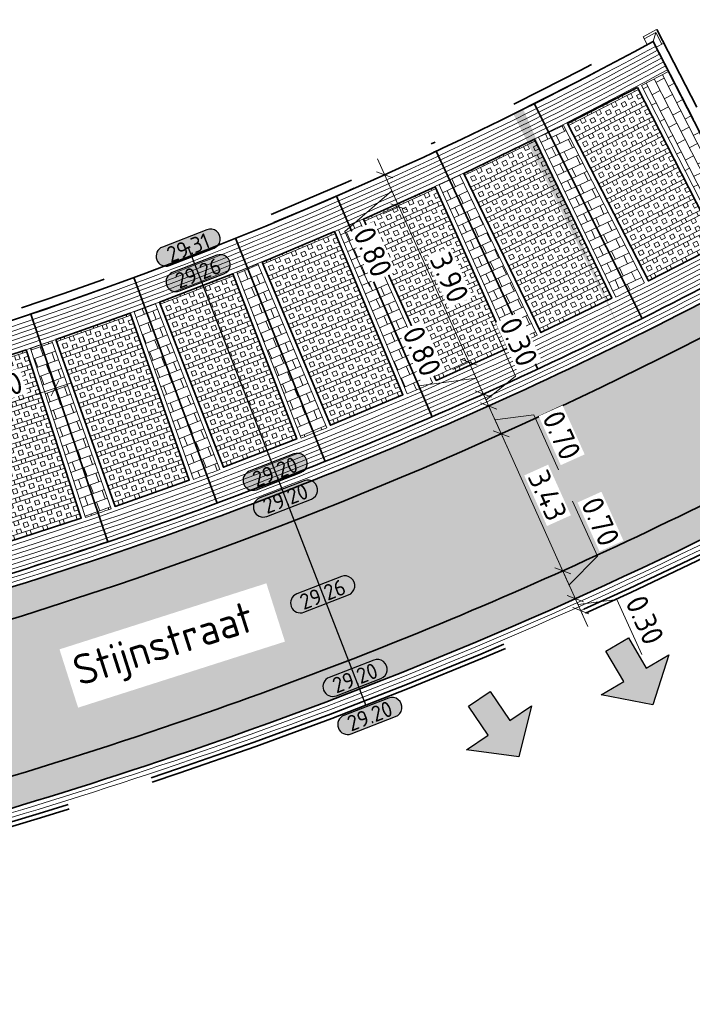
# Model space of a CAD drawing. Header units: metres. Extents: x 199937 to 201628, y 374508 to 375260.
# Tile 135 of 183: x 201335 to 201350, y 374994 to 375016. Entities that reach past the tile are written whole.
import ezdxf
from ezdxf.enums import TextEntityAlignment as Align

# ---------------------------------------------------------------- set-up
doc = ezdxf.new("R2010")
doc.units = ezdxf.units.M
doc.set_wipeout_variables(frame=1)
doc.linetypes.add('VH-GELEIDEBAND', pattern=[6, 2, -2, 0, -2])
doc.linetypes.add('VH-OPSLUITBAND_100X200', pattern=[16, 8, -2, 4, -2])
doc.layers.add('000___INRIT-PIJL', color=252, linetype='Continuous')
for name, color, linetype, lineweight in [('N-WE-OG-HOOGTELIJN-G', 7, 'Continuous', 25), ('N-WE-VH-DWARSHELLING-S', 7, 'Continuous', 25), ('N-WE-VH-GOOT-G', 170, 'Continuous', 35), ('N-WE-VH-KANTOPSLUITING_GELEIDEBAND_50 200-G', 20, 'VH-GELEIDEBAND', 35), ('N-WE-VH-KANTOPSLUITING_GELEIDEBAND_50 200_250_HOEKSTUK-S', 20, 'Continuous', 25), ('N-WE-VH-KANTOPSLUITING_OPSLUITBAND_100X200-G', 150, 'VH-OPSLUITBAND_100X200', 35), ('N-WE-VH-KANTVERHARDING_STREKLAAG-G', 60, 'Continuous', 18), ('N-WE-VH-VERHARDING_BETONSTRAATSTEEN-G', 252, 'Continuous', 35), ('N-WE-VH-VERHARDING_GRASBETONSTEEN-A', 72, 'Continuous', 18), ('N-WE-VH-VERHARDING_TEGEL-A', 252, 'Continuous', 18), ('N-WE-VH-VERKEERSTEGEL-G', 7, 'Continuous', 35), ('N-WE-VW-MARKERING_PARKEERVAK-G', 7, 'Continuous', 35), ('X-XX-AL-HOOGTELABEL-S', 7, 'Continuous', 25), ('X-XX-AL-M', 7, 'Continuous', 18), ('X-XX-AL-T35', 50, 'Continuous', 35)]:
    doc.layers.add(name, color=color, linetype=linetype, lineweight=lineweight)
doc.layers.add('N-WE-VH-VERHARDING_BETONSTRAATSTEEN_HEIDE-A', color=7, linetype='Continuous', lineweight=0, true_color=0x986657)
doc.layers.add('N-WE-VH-VERHARDING_BETONSTRAATSTEEN_ROOD-A', color=7, linetype='Continuous', lineweight=0, true_color=0xa92c0a)
doc.styles.add('NLCS-ISO-ANNOTATIEF-T18', font='NLCS-ISO.ttf', dxfattribs={"height": 1.8})
doc.styles.add('NLCS-ISO-ANNOTATIEF-T25', font='NLCS-ISO.ttf', dxfattribs={"height": 2.5})
doc.styles.add('NLCS-ISO-M200-T35', font='NLCS-ISO.ttf', dxfattribs={"height": 0.7})
doc.dimstyles.new('NLCS-ANNOTATIEF-T25-SCHRAP_L2_H1', dxfattribs={"dimtxt": 2.5, "dimasz": 1.4, "dimexe": 2, "dimexo": 2, "dimgap": 0.7, "dimtad": 1, "dimzin": 0, "dimdsep": 46, "dimtxsty": 'NLCS-ISO-ANNOTATIEF-T25', "dimblk": 'OBLIQUE', "dimcen": 0, "dimdle": 2, "dimclrd": 256, "dimclre": 256, "dimclrt": 256, "dimadec": 1, "dimazin": 0, "dimtfac": 1, "dimtdec": 3, "dimtofl": 0, "dimtmove": 0, "dimatfit": 3, "dimldrblk": 'OBLIQUE', "dimfxl": 2, "dimfxlon": 1, "dimtfillclr": 256, "dimtolj": 1, "dimtzin": 0, "dimlwd": -1, "dimlwe": -1, "dimarcsym": 0})
pattern_1 = [(171.53, (201265.33664, 375003.84128), (-0.2386408, -0.17677833), [0.63, -0.21]), (81.53, (201265.27477, 375003.42586), (-0.2386408, -0.17677833), [0.63, -0.21])]

# ---------------------------------------------------------------- blocks, each defined once
blk = doc.blocks.new('_Oblique')
at = {"color": 0, "linetype": 'ByBlock', "lineweight": -2}
blk.add_line((-0.5, -0.5), (0.5, 0.5), dxfattribs=at)
blk = doc.blocks.new('*D127')
at = {"layer": 'Defpoints', "color": 0, "transparency": 16777216}
for p in [(201343.583, 375012.024), (201345.184, 375008.468), (201345.227, 375008.487)]:
    blk.add_point(p, dxfattribs=at)
at = {"layer": 'X-XX-AL-M', "transparency": 16777216}
for p, q in [((201343.419, 375012.389), (201345.348, 375008.103)), ((201343.583, 375012.024), (201343.218, 375011.86)), ((201345.184, 375008.468), (201344.819, 375008.304))]:
    blk.add_line(p, q, dxfattribs=at)
at = {"layer": 'X-XX-AL-M', "transparency": 16777216, "xscale": 0.28, "yscale": 0.28, "zscale": 0.28}
for p, rotation in [((201343.583, 375012.024), 114.238564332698), ((201345.184, 375008.468), 294.238564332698)]:
    blk.add_blockref('_Oblique', p, dxfattribs=dict(at, rotation=rotation))
at = {"layer": 'X-XX-AL-M', "transparency": 16777216, "insert": (201344.739, 375010.406), "char_height": 0.5, "attachment_point": 5, "rotation": 294.2386, "style": 'NLCS-ISO-ANNOTATIEF-T25', "bg_fill": 3, "box_fill_scale": 1.1, "bg_fill_color": 256, "bg_fill_true_color": 13158600, "bg_fill_transparency": 0}
blk.add_mtext('\\A1;3.90', dxfattribs=at)
blk = doc.blocks.new('*D128')
at = {"layer": 'Defpoints', "color": 0, "transparency": 16777216}
for p in [(201345.227, 375008.487), (201345.513, 375007.739), (201345.555, 375007.758)]:
    blk.add_point(p, dxfattribs=at)
at = {"layer": 'X-XX-AL-M', "transparency": 16777216}
for p, q in [((201344.037, 375007.93), (201343.47, 375009.188)), ((201345.02, 375008.833), (201345.677, 375007.374)), ((201345.184, 375008.468), (201344.819, 375008.304)), ((201345.348, 375008.103), (201344.037, 375007.93)), ((201345.513, 375007.739), (201345.148, 375007.574))]:
    blk.add_line(p, q, dxfattribs=at)
at = {"layer": 'X-XX-AL-M', "transparency": 16777216, "xscale": 0.28, "yscale": 0.28, "zscale": 0.28}
for p, rotation in [((201345.184, 375008.468), 114.238564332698), ((201345.513, 375007.739), 294.238564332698)]:
    blk.add_blockref('_Oblique', p, dxfattribs=dict(at, rotation=rotation))
at = {"layer": 'X-XX-AL-M', "transparency": 16777216, "insert": (201344.109, 375008.719), "char_height": 0.5, "attachment_point": 5, "rotation": 294.2386, "style": 'NLCS-ISO-ANNOTATIEF-T25', "bg_fill": 3, "box_fill_scale": 1.1, "bg_fill_color": 256, "bg_fill_true_color": 13158600, "bg_fill_transparency": 0}
blk.add_mtext('\\A1;0.80', dxfattribs=at)
blk = doc.blocks.new('*D129')
at = {"layer": 'Defpoints', "color": 0, "transparency": 16777216}
for p in [(201345.921, 375006.826), (201347.331, 375003.694), (201347.333, 375003.695)]:
    blk.add_point(p, dxfattribs=at)
at = {"layer": 'X-XX-AL-M', "transparency": 16777216}
for p, q in [((201345.759, 375007.192), (201347.497, 375003.33)), ((201345.923, 375006.827), (201346.288, 375006.991)), ((201347.333, 375003.695), (201347.698, 375003.859))]:
    blk.add_line(p, q, dxfattribs=at)
at = {"layer": 'X-XX-AL-M', "transparency": 16777216, "xscale": 0.28, "yscale": 0.28, "zscale": 0.28}
for p, rotation in [((201345.923, 375006.827), 114.238564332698), ((201347.333, 375003.695), 294.238564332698)]:
    blk.add_blockref('_Oblique', p, dxfattribs=dict(at, rotation=rotation))
at = {"layer": 'X-XX-AL-M', "transparency": 16777216, "insert": (201346.984, 375005.421), "char_height": 0.5, "attachment_point": 5, "rotation": 294.2386, "style": 'NLCS-ISO-ANNOTATIEF-T25', "bg_fill": 3, "box_fill_scale": 1.1, "bg_fill_color": 256, "bg_fill_true_color": 13158600, "bg_fill_transparency": 0}
blk.add_mtext('\\A1;3.43', dxfattribs=at)
blk = doc.blocks.new('*D130')
at = {"layer": 'Defpoints', "color": 0, "transparency": 16777216}
for p in [(201343.255, 375012.754), (201343.255, 375012.754), (201343.583, 375012.024)]:
    blk.add_point(p, dxfattribs=at)
at = {"layer": 'X-XX-AL-M', "transparency": 16777216}
for p, q in [((201343.747, 375011.66), (201343.09, 375013.119)), ((201343.255, 375012.754), (201342.89, 375012.59)), ((201343.419, 375012.389), (201342.346, 375011.459)), ((201343.583, 375012.024), (201343.218, 375011.86)), ((201342.346, 375011.459), (201342.913, 375010.2))]:
    blk.add_line(p, q, dxfattribs=at)
at = {"layer": 'X-XX-AL-M', "transparency": 16777216, "xscale": 0.28, "yscale": 0.28, "zscale": 0.28, "rotation": 114.238564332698}
blk.add_blockref('_Oblique', (201343.255, 375012.754), dxfattribs=at)
at = {"layer": 'X-XX-AL-M', "transparency": 16777216, "insert": (201342.985, 375010.99), "char_height": 0.5, "attachment_point": 5, "rotation": 294.2386, "style": 'NLCS-ISO-ANNOTATIEF-T25', "bg_fill": 3, "box_fill_scale": 1.1, "bg_fill_color": 256, "bg_fill_true_color": 13158600, "bg_fill_transparency": 0}
blk.add_mtext('\\A1;0.80', dxfattribs=at)
at = {"layer": 'X-XX-AL-M', "transparency": 16777216, "xscale": 0.28, "yscale": 0.28, "zscale": 0.28, "rotation": 294.238564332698}
blk.add_blockref('_Oblique', (201343.583, 375012.024), dxfattribs=at)
blk = doc.blocks.new('*D132')
at = {"layer": 'Defpoints', "color": 0, "transparency": 16777216}
for p in [(201335.157, 375009.568), (201332.781, 375008.792), (201335.711, 375007.873)]:
    blk.add_point(p, dxfattribs=at)
at = {"layer": 'X-XX-AL-M', "transparency": 16777216}
for p, q in [((201335.586, 375008.253), (201335.835, 375007.492)), ((201332.954, 375006.973), (201336.091, 375007.997)), ((201333.21, 375007.477), (201333.458, 375006.716))]:
    blk.add_line(p, q, dxfattribs=at)
at = {"layer": 'X-XX-AL-M', "transparency": 16777216, "xscale": 0.28, "yscale": 0.28, "zscale": 0.28}
for p, rotation in [((201335.711, 375007.873), 18.08152855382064), ((201333.334, 375007.097), 198.0815285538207)]:
    blk.add_blockref('_Oblique', p, dxfattribs=dict(at, rotation=rotation))
at = {"layer": 'X-XX-AL-M', "transparency": 16777216, "insert": (201334.401, 375007.855), "char_height": 0.5, "attachment_point": 5, "rotation": 18.0815, "style": 'NLCS-ISO-ANNOTATIEF-T25', "bg_fill": 3, "box_fill_scale": 1.1, "bg_fill_color": 256, "bg_fill_true_color": 13158600, "bg_fill_transparency": 0}
blk.add_mtext('\\A1;2.50', dxfattribs=at)
blk = doc.blocks.new('inrit')
h = blk.add_hatch(color=256)
h.dxf.hatch_style = 1
h.paths.add_polyline_path([(0.3, 1), (-0.3, 1), (-0.3, 1.8), (-0.9, 1.8), (0, 2.6), (0.9, 1.8), (0.3, 1.8)])
at = {"color": 3, "flags": 128}
blk.add_lwpolyline([(0.3, 1), (-0.3, 1), (-0.3, 1.8), (-0.9, 1.8), (0, 2.6), (0.9, 1.8), (0.3, 1.8), (0.3, 1)], dxfattribs=at)
blk = doc.blocks.new('SVH-GELEIDEBAND HOEKSTUK_50 200X250_L150_H90INW_HD-MM')
at = {"linetype": 'Continuous', "lineweight": 0}
blk.add_line((150, 0), (300, 150), dxfattribs=at)
blk.add_lwpolyline([(150, 0), (0, 0), (0, 200), (350, 200), (350, -150), (150, -150)], close=True, dxfattribs=at)
blk.add_lwpolyline([(300, -150), (300, 150), (0, 150)], dxfattribs=at)
blk = doc.blocks.new('*U283')
h = blk.add_hatch(color=253)
h.dxf.hatch_style = 1
edge = h.paths.add_edge_path()
edge.add_line((2.73, 1.13), (-2.73, 1.13))
edge.add_arc((-2.73, 0), 1.13, 90, 270)
edge.add_line((-2.73, -1.13), (2.73, -1.13))
edge.add_arc((2.73, 0), 1.13, 270, 450)
blk.add_lwpolyline([(2.73, 1.13), (-2.73, 1.13, 1), (-2.73, -1.13), (2.73, -1.13, 1)], format="xyb", close=True)
at = {"style": 'NLCS-ISO-ANNOTATIEF-T18'}
blk.add_attdef('HGT', text='', height=1.8, dxfattribs=at).set_placement((0, 0), align=Align.MIDDLE_CENTER)
blk = doc.blocks.new('*U604')
blk.add_solid([(0, 0), (2.417, 0.25), (4.835, 0)])
blk = doc.blocks.new('*U605')
blk.add_solid([(3, 0), (3, -0.25), (-2.496, 0)])
blk = doc.blocks.new('*D870')
at = {"layer": 'Defpoints', "color": 0, "transparency": 16777216}
for p in [(201345.636, 375007.465), (201345.636, 375007.465), (201345.921, 375006.826)]:
    blk.add_point(p, dxfattribs=at)
at = {"layer": 'X-XX-AL-M', "transparency": 16777216}
for p, q in [((201346.087, 375006.462), (201345.471, 375007.83)), ((201345.636, 375007.465), (201346, 375007.629)), ((201345.779, 375007.146), (201346.669, 375007.264)), ((201346.669, 375007.264), (201347.236, 375006.005)), ((201345.923, 375006.827), (201346.288, 375006.991))]:
    blk.add_line(p, q, dxfattribs=at)
at = {"layer": 'X-XX-AL-M', "transparency": 16777216, "xscale": 0.28, "yscale": 0.28, "zscale": 0.28}
for p, rotation in [((201345.636, 375007.465), 114.238564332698), ((201345.923, 375006.827), 294.238564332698)]:
    blk.add_blockref('_Oblique', p, dxfattribs=dict(at, rotation=rotation))
at = {"layer": 'X-XX-AL-M', "transparency": 16777216, "insert": (201347.308, 375006.795), "char_height": 0.5, "attachment_point": 5, "rotation": 294.2386, "style": 'NLCS-ISO-ANNOTATIEF-T25', "bg_fill": 3, "box_fill_scale": 1.1, "bg_fill_color": 256, "bg_fill_true_color": 13158600, "bg_fill_transparency": 0}
blk.add_mtext('\\A1;0.70', dxfattribs=at)
blk = doc.blocks.new('*D871')
at = {"layer": 'Defpoints', "color": 0, "transparency": 16777216}
for p in [(201345.469, 375007.719), (201345.513, 375007.739), (201345.636, 375007.465)]:
    blk.add_point(p, dxfattribs=at)
at = {"layer": 'X-XX-AL-M', "transparency": 16777216}
for p, q in [((201346.25, 375008.145), (201345.684, 375009.403)), ((201345.8, 375007.1), (201345.348, 375008.103)), ((201345.574, 375007.602), (201346.25, 375008.145)), ((201345.513, 375007.739), (201345.877, 375007.903)), ((201345.636, 375007.465), (201346, 375007.629))]:
    blk.add_line(p, q, dxfattribs=at)
at = {"layer": 'X-XX-AL-M', "transparency": 16777216, "xscale": 0.28, "yscale": 0.28, "zscale": 0.28}
for p, rotation in [((201345.513, 375007.739), 114.238564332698), ((201345.636, 375007.465), 294.238564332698)]:
    blk.add_blockref('_Oblique', p, dxfattribs=dict(at, rotation=rotation))
at = {"layer": 'X-XX-AL-M', "transparency": 16777216, "insert": (201346.323, 375008.934), "char_height": 0.5, "attachment_point": 5, "rotation": 294.2386, "style": 'NLCS-ISO-ANNOTATIEF-T25', "bg_fill": 3, "box_fill_scale": 1.1, "bg_fill_color": 256, "bg_fill_true_color": 13158600, "bg_fill_transparency": 0}
blk.add_mtext('\\A1;0.30', dxfattribs=at)
blk = doc.blocks.new('*D872')
at = {"layer": 'Defpoints', "color": 0, "transparency": 16777216}
for p in [(201347.331, 375003.694), (201347.575, 375003.036), (201347.621, 375003.056)]:
    blk.add_point(p, dxfattribs=at)
at = {"layer": 'X-XX-AL-M', "transparency": 16777216}
for p, q in [((201348.123, 375004.032), (201347.557, 375005.29)), ((201347.169, 375004.059), (201347.785, 375002.692)), ((201347.477, 375003.376), (201348.123, 375004.032)), ((201347.333, 375003.695), (201347.698, 375003.859)), ((201347.621, 375003.056), (201347.985, 375003.221))]:
    blk.add_line(p, q, dxfattribs=at)
at = {"layer": 'X-XX-AL-M', "transparency": 16777216, "xscale": 0.28, "yscale": 0.28, "zscale": 0.28}
for p, rotation in [((201347.333, 375003.695), 114.238564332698), ((201347.621, 375003.056), 294.238564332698)]:
    blk.add_blockref('_Oblique', p, dxfattribs=dict(at, rotation=rotation))
at = {"layer": 'X-XX-AL-M', "transparency": 16777216, "insert": (201348.195, 375004.821), "char_height": 0.5, "attachment_point": 5, "rotation": 294.2386, "style": 'NLCS-ISO-ANNOTATIEF-T25', "bg_fill": 3, "box_fill_scale": 1.1, "bg_fill_color": 256, "bg_fill_true_color": 13158600, "bg_fill_transparency": 0}
blk.add_mtext('\\A1;0.70', dxfattribs=at)
blk = doc.blocks.new('*D873')
at = {"layer": 'Defpoints', "color": 0, "transparency": 16777216}
for p in [(201347.575, 375003.036), (201347.698, 375002.762), (201347.744, 375002.783)]:
    blk.add_point(p, dxfattribs=at)
at = {"layer": 'X-XX-AL-M', "transparency": 16777216}
for p, q in [((201347.456, 375003.421), (201347.908, 375002.418)), ((201347.621, 375003.056), (201347.985, 375003.221)), ((201347.682, 375002.92), (201348.572, 375003.037)), ((201348.572, 375003.037), (201349.139, 375001.779)), ((201347.744, 375002.783), (201348.108, 375002.947))]:
    blk.add_line(p, q, dxfattribs=at)
at = {"layer": 'X-XX-AL-M', "transparency": 16777216, "xscale": 0.28, "yscale": 0.28, "zscale": 0.28}
for p, rotation in [((201347.621, 375003.056), 114.238564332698), ((201347.744, 375002.783), 294.238564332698)]:
    blk.add_blockref('_Oblique', p, dxfattribs=dict(at, rotation=rotation))
at = {"layer": 'X-XX-AL-M', "transparency": 16777216, "insert": (201349.211, 375002.568), "char_height": 0.5, "attachment_point": 5, "rotation": 294.2386, "style": 'NLCS-ISO-ANNOTATIEF-T25', "bg_fill": 3, "box_fill_scale": 1.1, "bg_fill_color": 256, "bg_fill_true_color": 13158600, "bg_fill_transparency": 0}
blk.add_mtext('\\A1;0.30', dxfattribs=at)

msp = doc.modelspace()

# ---------------------------------------------------------------- hatches: boundary and pattern name
at = {"layer": 'N-WE-VH-VERHARDING_BETONSTRAATSTEEN_HEIDE-A', "true_color": 0x986657}
h = msp.add_hatch(dxfattribs=at)
h.set_pattern_fill('AVH-HEI_BSS_KEIFRMT_KEPER-SO', color=25, scale=2, angle=171.53, pattern_type=2)
h.set_pattern_definition(pattern_1)
h.paths.add_polyline_path([(201327.262, 375000.53, 0.022826), (201337.094, 375003.361, 0.041342), (201351.774, 375009.701), (201351.431, 375010.312, -0.041304), (201336.87, 375004.024, -0.022828), (201327.098, 375001.21, -0.048463), (201309.877, 374998.765, -0.047019), (201296.562, 374999.163), (201276.398, 375001.916), (201276.304, 375001.222), (201296.471, 374998.469, 0.04701), (201309.914, 374998.066, 0.04844)])
h = msp.add_hatch(dxfattribs=at)
h.set_pattern_fill('AVH-HEI_BSS_KEIFRMT_KEPER-SO', color=25, scale=2, angle=171.53, pattern_type=2)
h.set_pattern_definition(pattern_1)
h.paths.add_polyline_path([(201328.23, 374996.51, 0.022812), (201338.419, 374999.444, 0.041553), (201353.796, 375006.094), (201353.454, 375006.705, -0.041518), (201338.195, 375000.108, -0.022814), (201328.066, 374997.19, -0.048336), (201310.1, 374994.636, -0.046964), (201296.026, 374995.063), (201275.839, 374997.819), (201275.744, 374997.125), (201295.935, 374994.369, 0.046956), (201310.138, 374993.937, 0.048316)])
at = {"layer": 'N-WE-VH-VERHARDING_BETONSTRAATSTEEN_ROOD-A'}
h = msp.add_hatch(dxfattribs=at)
h.set_pattern_fill('AVH-ROO_BSS_KEIFRMT_HALFST-SO', color=36, scale=2, angle=27, pattern_type=2)
h.set_pattern_definition([(27, (201345.063, 375050.33755), (0.0917734, 0.2824494), [0.21, -0.21]), (117, (201345.063, 375050.33755), (-0.1871114, -0.095338), [])])
h.paths.add_polyline_path([(201349.753, 375015.117), (201349.13, 375014.797), (201350.981, 375011.195), (201351.603, 375011.515)])
h = msp.add_hatch(dxfattribs=at)
h.set_pattern_fill('AVH-ROO_BSS_KEIFRMT_HALFST-SO', color=36, scale=2, angle=-64.5273, pattern_type=2)
h.set_pattern_definition([(295.47273, (201345.063, 375050.33755), (0.279903, -0.0992688), [0.21, -0.21]), (25.47273, (201345.063, 375050.33755), (-0.0903171, 0.1895859), [])])
edge = h.paths.add_edge_path()
edge.add_line((201347.351, 375013.883), (201346.775, 375013.618))
edge.add_line((201346.775, 375013.618), (201348.549, 375009.955))
edge.add_arc((201305.246, 375097.086), 97.298, 296.42728, 296.85657)
edge.add_line((201349.201, 375010.282), (201347.351, 375013.883))
h = msp.add_hatch(dxfattribs=at)
h.set_pattern_fill('AVH-ROO_BSS_KEIFRMT_HALFST-SO', color=36, scale=2, angle=115, pattern_type=2)
h.set_pattern_definition([(115, (201345.063, 375050.33755), (-0.2790745, 0.1015748), [0.21, -0.21]), (205, (201345.063, 375050.33755), (0.0887498, -0.1903246), [])])
edge = h.paths.add_edge_path()
edge.add_line((201344.975, 375012.746), (201344.502, 375012.525))
edge.add_line((201344.502, 375012.525), (201346.176, 375008.815))
edge.add_arc((201305.246, 375097.086), 97.298, 294.87708, 295.24952)
edge.add_line((201346.749, 375009.083), (201344.975, 375012.746))
h = msp.add_hatch(dxfattribs=at)
h.set_pattern_fill('AVH-ROO_BSS_KEIFRMT_HALFST-SO', color=36, scale=2, angle=114, pattern_type=2)
h.set_pattern_definition([(114, (201345.063, 375050.33755), (-0.2772592, 0.1064299), [0.21, -0.21]), (204, (201345.063, 375050.33755), (0.0854147, -0.1918445), [])])
edge = h.paths.add_edge_path()
edge.add_line((201342.679, 375011.702), (201342.201, 375011.494))
edge.add_line((201342.201, 375011.494), (201343.774, 375007.741))
edge.add_arc((201305.246, 375097.086), 97.298, 293.3275, 293.69932)
edge.add_line((201344.353, 375007.993), (201342.679, 375011.702))
h = msp.add_hatch(dxfattribs=at)
h.set_pattern_fill('AVH-ROO_BSS_KEIFRMT_HALFST-SO', color=36, scale=2, angle=113, pattern_type=2)
h.set_pattern_definition([(113, (201345.063, 375050.33755), (-0.2753596, 0.1112525), [0.21, -0.21]), (203, (201345.063, 375050.33755), (0.0820535, -0.193306), [])])
edge = h.paths.add_edge_path()
edge.add_line((201340.357, 375010.721), (201339.874, 375010.527))
edge.add_line((201339.874, 375010.527), (201341.345, 375006.732))
edge.add_arc((201305.246, 375097.086), 97.298, 291.77822, 292.14974)
edge.add_line((201341.93, 375006.968), (201340.357, 375010.721))
h = msp.add_hatch(dxfattribs=at)
h.set_pattern_fill('AVH-ROO_BSS_KEIFRMT_HALFST-SO', color=36, scale=2, angle=112, pattern_type=2)
h.set_pattern_definition([(112, (201345.063, 375050.33755), (-0.273376, 0.1160412), [0.21, -0.21]), (202, (201345.063, 375050.33755), (0.0786674, -0.1947086), [])])
edge = h.paths.add_edge_path()
edge.add_line((201338.009, 375009.804), (201337.525, 375009.621))
edge.add_line((201337.525, 375009.621), (201338.884, 375005.787))
edge.add_arc((201305.246, 375097.086), 97.298, 290.22586, 290.60047)
edge.add_line((201339.48, 375006.009), (201338.009, 375009.804))
h = msp.add_hatch(dxfattribs=at)
h.set_pattern_fill('AVH-ROO_BSS_KEIFRMT_KEPER-SO', color=36, scale=2, angle=51.4105, pattern_type=2)
h.set_pattern_definition([(51.4105, (201276.3037, 375001.22215), (-0.03315864, 0.29512795), [0.63, -0.21]), (321.4105, (201275.9754, 375001.48412), (-0.03315864, 0.29512795), [0.63, -0.21])])
h.paths.add_polyline_path([(201338.195, 375000.108, 0.041518), (201353.454, 375006.705), (201351.774, 375009.701, -0.041342), (201337.094, 375003.361, -0.022826), (201327.262, 375000.53, -0.04844), (201309.914, 374998.066, -0.04701), (201296.471, 374998.469), (201276.304, 375001.222), (201275.839, 374997.819), (201296.026, 374995.063, 0.046964), (201310.1, 374994.636, 0.048336), (201328.066, 374997.19, 0.022814)])
h = msp.add_hatch(dxfattribs=at)
h.set_pattern_fill('AVH-ROO_BSS_KEIFRMT_HALFST-SO', color=36, scale=2, angle=110, pattern_type=2)
h.set_pattern_definition([(110, (201345.063, 375050.33755), (-0.2691597, 0.1255112), [0.21, -0.21]), (200, (201345.063, 375050.33755), (0.0718242, -0.19733545), [])])
edge = h.paths.add_edge_path()
edge.add_line((201335.64, 375008.953), (201335.149, 375008.783))
edge.add_line((201335.149, 375008.783), (201336.413, 375004.914))
edge.add_arc((201305.246, 375097.086), 97.298, 288.68273, 289.0481)
edge.add_line((201337, 375005.115), (201335.64, 375008.953))
at = {"layer": 'N-WE-VH-VERHARDING_GRASBETONSTEEN-A', "ltscale": 5}
h = msp.add_hatch(dxfattribs=at)
h.set_pattern_fill('AVH-GRASBETONSTEEN_01-SO', color=256, scale=0.2, angle=117.1889, pattern_type=2)
h.set_pattern_definition([(207.189, (201349.2905, 375010.3266), (0.18277, -0.355802), []), (207.189, (201349.2448, 375010.41555), (0.18277, -0.355802), []), (117.189, (201349.2905, 375010.3266), (-0.355802, -0.18277), [-0.1, 0.1]), (117.189, (201349.20156, 375010.2809), (-0.355802, -0.18277), [-0.1, 0.1]), (117.189, (201349.1126, 375010.2352), (-0.355802, -0.18277), [0.1, -0.1]), (117.189, (201349.02366, 375010.18953), (-0.355802, -0.18277), [0.1, -0.1]), (207.189, (201349.19912, 375010.5045), (0.18277, -0.355802), [0.1, -0.1]), (207.189, (201349.15343, 375010.59346), (0.18277, -0.355802), [0.1, -0.1])])
h.paths.add_polyline_path([(201349.041, 375014.752), (201350.892, 375011.149), (201349.291, 375010.327), (201347.44, 375013.929)])
h = msp.add_hatch(dxfattribs=at)
h.set_pattern_fill('AVH-GRASBETONSTEEN_01-SO', color=256, scale=0.2, angle=115.8523, pattern_type=2)
h.set_pattern_definition([(205.852, (201346.8308, 375009.14463), (0.17442, -0.359968), []), (205.852, (201346.7872, 375009.23463), (0.17442, -0.35997), []), (115.852, (201346.8308, 375009.14463), (-0.359968, -0.17442), [-0.1, 0.1]), (115.852, (201346.7408, 375009.10103), (-0.359968, -0.17442), [-0.1, 0.1]), (115.852, (201346.6508, 375009.05742), (-0.359968, -0.17442), [0.1, -0.1]), (115.852, (201346.56082, 375009.0138), (-0.359968, -0.17442), [0.1, -0.1]), (205.852, (201346.7436, 375009.3246), (0.17442, -0.35997), [0.1, -0.1]), (205.852, (201346.7, 375009.4146), (0.17442, -0.35997), [0.1, -0.1])])
h.paths.add_polyline_path([(201346.685, 375013.574), (201348.451, 375009.93), (201346.831, 375009.145), (201345.065, 375012.789)])
h = msp.add_hatch(dxfattribs=at)
h.set_pattern_fill('AVH-GRASBETONSTEEN_01-SO', color=256, scale=0.2, angle=114.2882, pattern_type=2)
h.set_pattern_definition([(204.288, (201344.43644, 375008.05203), (0.16453, -0.364595), []), (204.288, (201344.3953, 375008.14318), (0.16453, -0.364595), []), (114.288, (201344.43644, 375008.05203), (-0.364595, -0.16453), [-0.1, 0.1]), (114.288, (201344.3453, 375008.0109), (-0.364595, -0.16453), [-0.1, 0.1]), (114.288, (201344.25414, 375007.96976), (-0.364595, -0.16453), [0.1, -0.1]), (114.288, (201344.163, 375007.92863), (-0.364595, -0.16453), [0.1, -0.1]), (204.288, (201344.35418, 375008.23432), (0.16453, -0.364595), [0.1, -0.1]), (204.288, (201344.31304, 375008.32547), (0.16453, -0.364595), [0.1, -0.1])])
h.paths.add_polyline_path([(201344.411, 375012.484), (201346.077, 375008.792), (201344.436, 375008.052), (201342.771, 375011.744)])
h = msp.add_hatch(dxfattribs=at)
h.set_pattern_fill('AVH-GRASBETONSTEEN_01-SO', color=256, scale=0.2, angle=112.7386, pattern_type=2)
h.set_pattern_definition([(202.739, (201342.01446, 375007.0248), (0.15461, -0.36891), []), (202.739, (201341.9758, 375007.117), (0.15461, -0.36891), []), (112.739, (201342.01446, 375007.0248), (-0.36891, -0.15461), [-0.1, 0.1]), (112.739, (201341.92223, 375006.98614), (-0.36891, -0.15461), [-0.1, 0.1]), (112.739, (201341.83, 375006.9475), (-0.36891, -0.15461), [0.1, -0.1]), (112.739, (201341.73778, 375006.90883), (-0.36891, -0.15461), [0.1, -0.1]), (202.739, (201341.93715, 375007.20924), (0.15461, -0.36891), [0.1, -0.1]), (202.739, (201341.8985, 375007.30147), (0.15461, -0.36891), [0.1, -0.1])])
h.paths.add_polyline_path([(201342.109, 375011.456), (201343.675, 375007.721), (201342.014, 375007.025), (201340.449, 375010.76)])
h = msp.add_hatch(dxfattribs=at)
h.set_pattern_fill('AVH-GRASBETONSTEEN_01-SO', color=256, scale=0.2, angle=111.1893, pattern_type=2)
h.set_pattern_definition([(201.189, (201339.56607, 375006.0636), (0.14458, -0.372956), []), (201.189, (201339.52993, 375006.15684), (0.14458, -0.372956), []), (111.189, (201339.56607, 375006.0636), (-0.372956, -0.14458), [-0.1, 0.1]), (111.189, (201339.47283, 375006.02746), (-0.372956, -0.14458), [-0.1, 0.1]), (111.189, (201339.3796, 375005.9913), (-0.372956, -0.14458), [0.1, -0.1]), (111.189, (201339.28635, 375005.95517), (-0.372956, -0.14458), [0.1, -0.1]), (201.189, (201339.4938, 375006.2501), (0.14458, -0.372956), [0.1, -0.1]), (201.189, (201339.45764, 375006.34332), (0.14458, -0.372956), [0.1, -0.1])])
h.paths.add_polyline_path([(201339.78, 375010.49), (201341.244, 375006.714), (201339.566, 375006.064), (201338.102, 375009.84)])
h = msp.add_hatch(dxfattribs=at)
h.set_pattern_fill('AVH-GRASBETONSTEEN_01-SO', color=256, scale=0.2, angle=109.5117, pattern_type=2)
h.set_pattern_definition([(199.512, (201337.087, 375005.16913), (0.1336, -0.37703), []), (199.512, (201337.0536, 375005.2634), (0.1336, -0.37703), []), (109.512, (201337.087, 375005.16913), (-0.37703, -0.1336), [-0.1, 0.1]), (109.512, (201336.99275, 375005.13573), (-0.37703, -0.1336), [-0.1, 0.1]), (109.512, (201336.8985, 375005.10233), (-0.37703, -0.1336), [0.1, -0.1]), (109.512, (201336.80424, 375005.06893), (-0.37703, -0.1336), [0.1, -0.1]), (199.512, (201337.0202, 375005.35764), (0.1336, -0.37703), [0.1, -0.1]), (199.512, (201336.9868, 375005.4519), (0.1336, -0.37703), [0.1, -0.1])])
h.paths.add_polyline_path([(201337.431, 375009.588), (201338.784, 375005.77), (201337.087, 375005.169), (201335.734, 375008.987)])
h = msp.add_hatch(dxfattribs=at)
h.set_pattern_fill('AVH-GRASBETONSTEEN_01-SO', color=256, scale=0.2, angle=108.0939, pattern_type=2)
h.set_pattern_definition([(198.094, (201334.6008, 375004.3431), (0.12423, -0.38022), []), (198.094, (201334.56973, 375004.43816), (0.12423, -0.38022), []), (108.094, (201334.6008, 375004.3431), (-0.38022, -0.12423), [-0.1, 0.1]), (108.094, (201334.50573, 375004.31205), (-0.38022, -0.12423), [-0.1, 0.1]), (108.094, (201334.41068, 375004.281), (-0.38022, -0.12423), [0.1, -0.1]), (108.094, (201334.31562, 375004.24993), (-0.38022, -0.12423), [0.1, -0.1]), (198.094, (201334.53867, 375004.5332), (0.12423, -0.38022), [0.1, -0.1]), (198.094, (201334.5076, 375004.62827), (0.12423, -0.38022), [0.1, -0.1])])
h.paths.add_polyline_path([(201335.054, 375008.752), (201336.312, 375004.902), (201334.601, 375004.343), (201333.343, 375008.193)])

# ---------------------------------------------------------------- linework, layer by layer
at = {"layer": 'N-WE-OG-HOOGTELIJN-G'}
msp.add_lwpolyline([(201338.76, 375011.089), (201342.823, 375000.614)], dxfattribs=at)
at = {"layer": 'N-WE-VH-GOOT-G'}
msp.add_lwpolyline([(201346.041, 375037.775), (201335.494, 375059.915, 0.45528), (201327.792, 375062.061), (201325.951, 375060.848, -0.151193), (201295.308, 375052.597), (201271.329, 375053.191, 0.377034), (201264.947, 375047.855), (201259.521, 375012.745, 0.419393), (201266.601, 375003.253), (201296.562, 374999.163, 0.047019), (201309.877, 374998.765, 0.048463), (201327.098, 375001.21, 0.022828), (201336.87, 375004.024, 0.046514), (201353.186, 375011.272, 0.394891), (201355.379, 375018.175)], format="xyb", close=True, dxfattribs=at)
msp.add_lwpolyline([(201402.981, 375039.476), (201398.974, 375037.536, 0.066157), (201377.55, 375023.546), (201374.094, 375020.517, -0.022598), (201365.8, 375013.657, -0.006906), (201364.692, 375012.846, -0.073418), (201338.419, 374999.444, -0.022812), (201328.23, 374996.51, -0.048316), (201310.138, 374993.937, -0.046956), (201295.935, 374994.369), (201273.763, 374997.396, 0.411918), (201270.05, 374994.598), (201268.136, 374981.349, 0.07038), (201268.124, 374973.172), (201268.487, 374970.07, -0.054605), (201268.367, 374962.368), (201263.269, 374927.792, -0.001615), (201263.262, 374927.743, -0.001615)], format="xyb", dxfattribs=at)
at = {"layer": 'N-WE-VH-VERHARDING_BETONSTRAATSTEEN-G'}
for points in [[(201276.304, 375001.222), (201296.471, 374998.469, 0.04701), (201309.914, 374998.066, 0.04844), (201327.262, 375000.53, 0.022826), (201337.094, 375003.361, 0.041342), (201351.774, 375009.701)], [(201353.454, 375006.705, -0.041518), (201338.195, 375000.108, -0.022814), (201328.066, 374997.19, -0.048336), (201310.1, 374994.636, -0.046964), (201296.026, 374995.063), (201275.839, 374997.819)]]:
    msp.add_lwpolyline(points, format="xyb", dxfattribs=at)
at = {"layer": 'N-WE-VH-VERHARDING_TEGEL-A', "ltscale": 5}
for points in [[(201349.13, 375014.797), (201349.753, 375015.117)], [(201349.13, 375014.797), (201350.981, 375011.195)], [(201349.201, 375010.281), (201347.351, 375013.883)], [(201346.775, 375013.618), (201348.549, 375009.955)], [(201346.749, 375009.083), (201344.975, 375012.746)], [(201344.502, 375012.525), (201346.177, 375008.815)], [(201342.201, 375011.494), (201342.679, 375011.702)], [(201344.353, 375007.993), (201342.679, 375011.702)], [(201342.201, 375011.494), (201343.774, 375007.741)], [(201349.336, 375010.238), (201351.649, 375011.426)], [(201349.291, 375010.327), (201350.892, 375011.149)], [(201339.874, 375010.527), (201340.357, 375010.721)], [(201341.93, 375006.968), (201340.357, 375010.721)], [(201339.874, 375010.527), (201341.345, 375006.732)], [(201346.509, 375008.878), (201349.336, 375010.238)], [(201337.525, 375009.621), (201338.009, 375009.804)], [(201338.009, 375009.804), (201339.48, 375006.009)], [(201346.831, 375009.145), (201348.451, 375009.93)], [(201338.884, 375005.787), (201337.525, 375009.621)], [(201344.098, 375007.789), (201346.509, 375008.878)], [(201344.436, 375008.052), (201346.077, 375008.792)], [(201341.669, 375006.772), (201344.098, 375007.789)], [(201342.014, 375007.025), (201343.675, 375007.721)], [(201339.12, 375005.783), (201341.669, 375006.772)], [(201339.566, 375006.064), (201341.244, 375006.714)], [(201336.624, 375004.899), (201339.12, 375005.783)]]:
    msp.add_lwpolyline(points, dxfattribs=at)
msp.add_lwpolyline([(201349.753, 375015.117), (201349.13, 375014.797), (201350.981, 375011.195), (201351.603, 375011.515)], close=True, dxfattribs=at)
for points in [[(201347.351, 375013.883), (201346.775, 375013.618), (201348.549, 375009.955, 0.001873), (201349.201, 375010.282)], [(201344.975, 375012.746), (201344.502, 375012.525), (201346.176, 375008.815, 0.001625), (201346.749, 375009.083)], [(201342.679, 375011.702), (201342.201, 375011.494), (201343.774, 375007.741, 0.001622), (201344.353, 375007.993)], [(201340.357, 375010.721), (201339.874, 375010.527), (201341.345, 375006.732, 0.001621), (201341.93, 375006.968)], [(201338.009, 375009.804), (201337.525, 375009.621), (201338.884, 375005.787, 0.001635), (201339.48, 375006.009)]]:
    msp.add_lwpolyline(points, format="xyb", close=True, dxfattribs=at)
at = {"layer": 'N-WE-VH-VERHARDING_TEGEL-A', "color": 36, "ltscale": 5}
msp.add_lwpolyline([(201333.974, 375004.033), (201336.624, 375004.899)], dxfattribs=at)
at = {"layer": 'N-WE-VH-VERKEERSTEGEL-G'}
for points in [[(201349.041, 375014.752), (201350.892, 375011.149), (201349.291, 375010.327), (201347.44, 375013.929)], [(201346.685, 375013.574), (201348.451, 375009.93), (201346.831, 375009.145), (201345.065, 375012.789)], [(201344.411, 375012.484), (201346.077, 375008.792), (201344.436, 375008.052), (201342.771, 375011.744)], [(201342.109, 375011.456), (201343.675, 375007.721), (201342.014, 375007.025), (201340.449, 375010.76)], [(201339.78, 375010.49), (201341.244, 375006.714), (201339.566, 375006.064), (201338.102, 375009.84)]]:
    msp.add_lwpolyline(points, close=True, dxfattribs=at)
at = {"layer": 'N-WE-VW-MARKERING_PARKEERVAK-G'}
msp.add_lwpolyline([(201351.913, 375010.912, -0.043153), (201336.774, 375004.308, -0.012658), (201331.401, 375002.642), (201329.905, 375007.935, 0.012658), (201335.012, 375009.519, 0.043402), (201349.4, 375015.804), (201351.913, 375010.912)], format="xyb", dxfattribs=at)
for points in [[(201346.681, 375014.384), (201349.148, 375009.468)], [(201344.431, 375013.294), (201346.761, 375008.312)], [(201342.151, 375012.266), (201344.342, 375007.221)], [(201339.846, 375011.303), (201341.896, 375006.199)], [(201337.513, 375010.403), (201339.422, 375005.244)]]:
    msp.add_lwpolyline(points, dxfattribs=at)

# ---------------------------------------------------------------- block references
at = {"layer": '000___INRIT-PIJL'}
for p, rotation in [((201348.07, 375002.866), 210.5694771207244), ((201344.863, 375001.589, 29.185), 214.2553852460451)]:
    msp.add_blockref('inrit', p, dxfattribs=dict(at, rotation=rotation))
at = {"layer": 'N-WE-VH-DWARSHELLING-S'}
for name, p, rotation in [('*U605', (201347.532, 375011.456), 116.2929064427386), ('*U604', (201348.772, 375008.946), 296.3061194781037)]:
    msp.add_blockref(name, p, dxfattribs=dict(at, rotation=rotation))
at = {"layer": 'N-WE-VH-KANTOPSLUITING_GELEIDEBAND_50 200_250_HOEKSTUK-S', "xscale": 0.001, "yscale": 0.001, "zscale": 0.001, "rotation": 28.52587707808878}
msp.add_blockref('SVH-GELEIDEBAND HOEKSTUK_50 200X250_L150_H90INW_HD-MM', (201349.267, 375015.734), dxfattribs=at)
at = {"layer": 'X-XX-AL-HOOGTELABEL-S', "xscale": 0.2, "yscale": 0.2, "zscale": 0.2, "rotation": 21.18934379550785}
for p, values in [((201338.76, 375011.089), {'HGT': '29.31'}), ((201338.987, 375010.505), {'HGT': '29.26'}), ((201340.749, 375005.959), {'HGT': '29.20'}), ((201340.987, 375005.348), {'HGT': '29.20'}), ((201341.837, 375003.155), {'HGT': '29.26'}), ((201342.579, 375001.243), {'HGT': '29.20'}), ((201342.916, 375000.372), {'HGT': '29.20'})]:
    msp.add_blockref('*U283', p, dxfattribs=at).add_auto_attribs(values)

# ---------------------------------------------------------------- next in the draw order: dimensions: what is measured, and where the dimension line sits
at = {"layer": 'X-XX-AL-M'}
dim = msp.add_aligned_dim(p1=(201332.781, 375008.792), p2=(201335.157, 375009.568), distance=-1.783, dimstyle='NLCS-ANNOTATIEF-T25-SCHRAP_L2_H1', override={"dimtfill": 1}, dxfattribs=at)
dim.commit()
dim.dimension.update_dxf_attribs({"geometry": '*D132', "text_midpoint": (201334.401, 375007.855)})

# ---------------------------------------------------------------- next in the draw order: linework, layer by layer
at = {"layer": 'N-WE-VH-KANTOPSLUITING_GELEIDEBAND_50 200-G'}
for points in [[(201331.072, 375003.07), (201329.658, 375008.073, 0.013132), (201334.948, 375009.708, 0.044064), (201349.483, 375016.08), (201351.634, 375011.893)], [(201331.265, 375003.124), (201329.905, 375007.935, 0.012658), (201335.012, 375009.519, 0.043495), (201349.399, 375015.806), (201351.456, 375011.802)]]:
    msp.add_lwpolyline(points, format="xyb", dxfattribs=at)
at = {"layer": 'N-WE-VH-KANTOPSLUITING_OPSLUITBAND_100X200-G'}
for points in [[(201403.112, 375039.206), (201399.104, 375037.266, 0.066156), (201377.747, 375023.319), (201374.293, 375020.293, -0.022593), (201365.98, 375013.417, -0.006906), (201364.866, 375012.601, -0.073418), (201338.515, 374999.16, -0.022811), (201328.3, 374996.218, -0.048307), (201310.154, 374993.638, -0.046952), (201295.897, 374994.071), (201273.722, 374997.099, 0.411918), (201270.347, 374994.555), (201268.433, 374981.306, 0.070407), (201268.421, 374973.21), (201268.786, 374970.101, -0.054652), (201268.664, 374962.328), (201263.566, 374927.748, -0.121922), (201262.108, 374924.191, 0.518438), (201263.673, 374919.544)], [(201403.156, 375039.116), (201399.148, 375037.176, 0.066155), (201377.812, 375023.244), (201374.36, 375020.218, -0.022591), (201366.041, 375013.337, -0.006906), (201364.924, 375012.52, -0.073418), (201338.547, 374999.065, -0.022811), (201328.323, 374996.121, -0.048304), (201310.16, 374993.538, -0.046951), (201295.884, 374993.972), (201273.709, 374997, 0.411918), (201270.446, 374994.541), (201268.532, 374981.292, 0.070416), (201268.52, 374973.223), (201268.885, 374970.112, -0.054668), (201268.763, 374962.314), (201263.665, 374927.734, -0.121922), (201262.188, 374924.132, 0.518438), (201263.701, 374919.64)]]:
    msp.add_lwpolyline(points, format="xyb", dxfattribs=at)
at = {"layer": 'N-WE-VH-KANTVERHARDING_STREKLAAG-G'}
for points in [[(201345.951, 375037.732), (201335.403, 375059.872, 0.45528), (201327.847, 375061.977), (201326.006, 375060.764, -0.151194), (201295.305, 375052.497), (201271.326, 375053.091, 0.377034), (201265.045, 375047.839), (201259.619, 375012.729, 0.419393), (201266.614, 375003.352), (201296.575, 374999.262, 0.047021), (201309.871, 374998.865, 0.048466), (201327.074, 375001.307, 0.022829), (201336.838, 375004.119, 0.046514), (201353.137, 375011.359, 0.394891), (201355.288, 375018.131)], [(201345.86, 375037.689), (201335.313, 375059.829, 0.45528), (201327.902, 375061.894), (201326.06, 375060.68, -0.151196), (201295.302, 375052.397), (201271.324, 375052.991, 0.377034), (201265.144, 375047.824), (201259.718, 375012.714, 0.419393), (201266.628, 375003.451), (201296.587, 374999.361, 0.047022), (201309.866, 374998.965, 0.048469), (201327.051, 375001.405, 0.022829), (201336.806, 375004.214, 0.046514), (201353.088, 375011.447, 0.394891), (201355.198, 375018.088)]]:
    msp.add_lwpolyline(points, format="xyb", close=True, dxfattribs=at)
for points in [[(201403.025, 375039.386), (201399.018, 375037.446, 0.066157), (201377.616, 375023.47), (201374.16, 375020.442, -0.022596), (201365.86, 375013.577, -0.006906), (201364.75, 375012.764, -0.073418), (201338.451, 374999.349, -0.022812), (201328.253, 374996.413, -0.048313), (201310.143, 374993.837, -0.046955), (201295.923, 374994.27), (201273.749, 374997.297, 0.411918), (201270.149, 374994.584), (201268.235, 374981.335, 0.070389), (201268.223, 374973.185), (201268.587, 374970.08, -0.05462), (201268.466, 374962.355), (201263.368, 374927.778, -0.001594), (201263.361, 374927.728, -0.001594)], [(201403.068, 375039.296), (201399.061, 375037.356, 0.066156), (201377.681, 375023.395), (201374.227, 375020.367, -0.022595), (201365.92, 375013.497, -0.006906), (201364.808, 375012.683, -0.073418), (201338.483, 374999.255, -0.022811), (201328.276, 374996.315, -0.04831), (201310.149, 374993.737, -0.046953), (201295.91, 374994.171), (201273.736, 374997.198, 0.411918), (201270.248, 374994.57), (201268.334, 374981.321, 0.070398), (201268.322, 374973.198), (201268.686, 374970.091, -0.054636), (201268.565, 374962.341), (201263.467, 374927.763, -0.001574), (201263.459, 374927.714, -0.001574)]]:
    msp.add_lwpolyline(points, format="xyb", dxfattribs=at)
at = {"layer": 'N-WE-VH-VERHARDING_TEGEL-A', "color": 36, "ltscale": 5}
for points in [[(201329.939, 375007.815, 0.056988), (201349.454, 375015.693, 0.056912)], [(201329.993, 375007.726, 0.056912), (201349.502, 375015.606, 0.056763)], [(201329.994, 375007.622, 0.056978), (201349.547, 375015.517, 0.056763)], [(201330.021, 375007.526, 0.056971), (201349.593, 375015.428, 0.056763)], [(201330.048, 375007.43, 0.056963), (201349.639, 375015.339, 0.056763)], [(201330.075, 375007.334, 0.056955), (201349.685, 375015.25, 0.056763)], [(201331.267, 375003.124, 0.056629), (201351.684, 375011.357, 0.056629)], [(201331.294, 375003.028, 0.056623), (201351.73, 375011.268, 0.056623)], [(201331.321, 375002.931, 0.056617), (201351.776, 375011.179, 0.056617)], [(201331.348, 375002.835, 0.056612), (201351.821, 375011.09, 0.056612)], [(201331.374, 375002.739, 0.056606), (201351.867, 375011.001, 0.056606)]]:
    msp.add_lwpolyline(points, format="xyb", dxfattribs=at)
at = {"layer": 'N-WE-VH-VERHARDING_TEGEL-A', "ltscale": 5}
for points in [[(201332.209, 375007.847, 0.051049), (201349.73, 375015.161)], [(201331.401, 375002.642, 0.056601), (201351.913, 375010.912, 0.056601)]]:
    msp.add_lwpolyline(points, format="xyb", dxfattribs=at)
for points in [[(201335.149, 375008.783), (201335.64, 375008.953)], [(201335.64, 375008.953), (201337, 375005.114)], [(201336.413, 375004.914), (201335.149, 375008.783)]]:
    msp.add_lwpolyline(points, dxfattribs=at)
msp.add_lwpolyline([(201335.64, 375008.953), (201335.149, 375008.783), (201336.413, 375004.914, 0.001594), (201337, 375005.115)], format="xyb", close=True, dxfattribs=at)
at = {"layer": 'N-WE-VH-VERKEERSTEGEL-G'}
for points in [[(201337.431, 375009.588), (201338.784, 375005.77), (201337.087, 375005.169), (201335.734, 375008.987)], [(201335.054, 375008.752), (201336.312, 375004.902), (201334.601, 375004.343), (201333.343, 375008.193)]]:
    msp.add_lwpolyline(points, close=True, dxfattribs=at)
at = {"layer": 'N-WE-VW-MARKERING_PARKEERVAK-G'}
msp.add_lwpolyline([(201335.157, 375009.568), (201336.922, 375004.359)], dxfattribs=at)

# ---------------------------------------------------------------- next in the draw order: dimensions: what is measured, and where the dimension line sits
at = {"layer": 'X-XX-AL-M'}
for base, p1, p2, picture, middle in [((201345.184, 375008.468), (201343.583, 375012.024), (201345.227, 375008.487), '*D127', (201344.739, 375010.406)), ((201347.333, 375003.695), (201345.921, 375006.826), (201347.331, 375003.694), '*D129', (201346.984, 375005.421))]:
    dim = msp.add_linear_dim(base=base, p1=p1, p2=p2, angle=114.2386, dimstyle='NLCS-ANNOTATIEF-T25-SCHRAP_L2_H1', override={"dimtfill": 1}, dxfattribs=at)
    dim.commit()
    dim.dimension.update_dxf_attribs({"geometry": picture, "text_midpoint": middle})

# ---------------------------------------------------------------- next in the draw order: wipeouts: each hides what was drawn before it
msp.add_wipeout([(201336.24, 375000.563), (201340.974, 375002.074), (201340.549, 375003.408), (201335.814, 375001.897)]).dxf.layer = 'X-XX-AL-T35'

# ---------------------------------------------------------------- next in the draw order: texts
at = {"layer": 'X-XX-AL-T35', "style": 'NLCS-ISO-M200-T35'}
msp.add_text('Stijnstraat', height=0.7, rotation=17.7, dxfattribs=at).set_placement((201336.268, 375001.05))

# ---------------------------------------------------------------- next in the draw order: dimensions: what is measured, and where the dimension line sits
at = {"layer": 'X-XX-AL-M'}
dim = msp.add_linear_dim(base=(201343.255, 375012.754), p1=(201343.583, 375012.024), p2=(201343.255, 375012.754), angle=114.2386, dimstyle='NLCS-ANNOTATIEF-T25-SCHRAP_L2_H1', override={"dimtfill": 1}, dxfattribs=at)
dim.commit()
dim.dimension.update_dxf_attribs({"geometry": '*D130', "text_midpoint": (201342.759, 375011.491)})
for base, p1, p2, picture, middle in [((201345.513, 375007.739), (201345.227, 375008.487), (201345.555, 375007.758), '*D128', (201343.979, 375008.057)), ((201347.621, 375003.056), (201347.331, 375003.694), (201347.575, 375003.036), '*D872', (201348.066, 375004.159))]:
    dim = msp.add_linear_dim(base=base, p1=p1, p2=p2, angle=114.2386, dimstyle='NLCS-ANNOTATIEF-T25-SCHRAP_L2_H1', override={"dimtfill": 1}, dxfattribs=at)
    dim.commit()
    dim.dimension.update_dxf_attribs({"geometry": picture, "text_midpoint": middle, "dimtype": 160})

# ---------------------------------------------------------------- next in the draw order: dimensions: what is measured, and where the dimension line sits
for base, p1, p2, picture, middle in [((201345.636, 375007.465), (201345.921, 375006.826), (201345.636, 375007.465), '*D870', (201347.083, 375007.296)), ((201347.744, 375002.783), (201347.575, 375003.036), (201347.698, 375002.762), '*D873', (201348.985, 375003.07))]:
    dim = msp.add_linear_dim(base=base, p1=p1, p2=p2, angle=114.2386, dimstyle='NLCS-ANNOTATIEF-T25-SCHRAP_L2_H1', override={"dimtfill": 1}, dxfattribs=at)
    dim.commit()
    dim.dimension.update_dxf_attribs({"geometry": picture, "text_midpoint": middle})

# ---------------------------------------------------------------- next in the draw order: dimensions: what is measured, and where the dimension line sits
dim = msp.add_linear_dim(base=(201345.513, 375007.739), p1=(201345.636, 375007.465), p2=(201345.469, 375007.719), angle=114.2386, dimstyle='NLCS-ANNOTATIEF-T25-SCHRAP_L2_H1', override={"dimtfill": 1}, dxfattribs=at)
dim.commit()
dim.dimension.update_dxf_attribs({"geometry": '*D871', "text_midpoint": (201346.193, 375008.272), "dimtype": 160})

doc.saveas('drawing.dxf')
